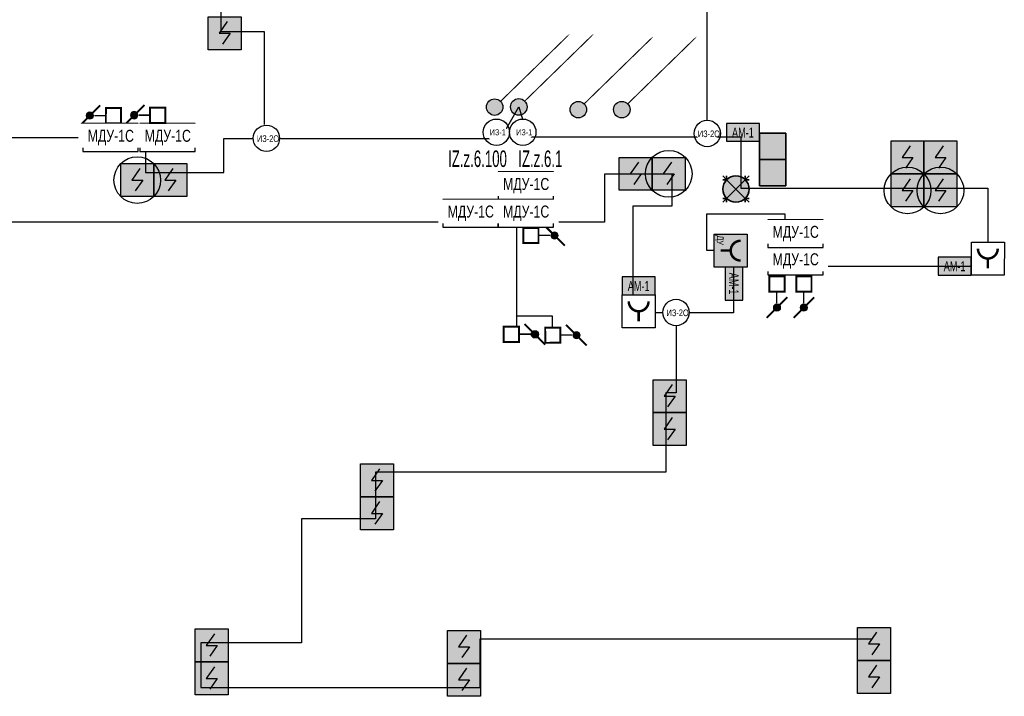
# Model space of a CAD drawing. Header units: millimetres. Extents: x -816133 to 919604, y 87941 to 147341.
# Tile 45 of 201: x -97667 to -82737, y 122430 to 132692. Entities that reach past the tile are written whole.
import ezdxf
from ezdxf.enums import TextEntityAlignment as Align

# ---------------------------------------------------------------- set-up
doc = ezdxf.new("R2010")
doc.units = ezdxf.units.MM
doc.set_wipeout_variables(frame=1)
for name, color, linetype, lineweight in [('_АПС_Оборудование', 1, 'Continuous', 30), ('RC-Извещатели_пожарные', 1, 'Continuous', 30), ('Воздуховоды', 7, 'Continuous', 18), ('ОС', 5, 'Continuous', 25), ('СОУЭ', 1, 'Continuous', 30), ('СС-011-ПОЖ-СИГНАЛИЗАЦИЯ', 1, 'Continuous', 30), ('УГО АПС и АПЗ$0$_АПС_Оборудование', 1, 'Continuous', 30), ('УГО АПС и АПЗ$0$СС-011-ПОЖ-СИГНАЛИЗАЦИЯ', 1, 'Continuous', 30)]:
    doc.layers.add(name, color=color, linetype=linetype, lineweight=lineweight)
for name, color, linetype in [('EI_HATCH_GALV', 7, 'Continuous'), ('АПС', 5, 'Continuous'), ('ССПС', 5, 'Continuous')]:
    doc.layers.add(name, color=color, linetype=linetype)
doc.layers.add('УГО АПС и АПЗ$0$СС_СОУЭ', color=7, linetype='Continuous', lineweight=35, true_color=0x004961)
doc.styles.add('1111', font='ARIALN.TTF')
doc.styles.add('Arial Narrow', font='ARIALN.TTF', dxfattribs={"width": 0.9, "height": 600})
doc.styles.add('Arial Narrow_Нум', font='ARIALN.TTF', dxfattribs={"width": 0.7, "height": 250})
doc.styles.add('CP.Text', font='arial.ttf')
doc.styles.add('ISOCPEUR', font='isocpeur.ttf', dxfattribs={"height": 300})
doc.styles.get("Standard").update_dxf_attribs({"font": 'isocpeur.ttf', "width": 0.9})

# ---------------------------------------------------------------- blocks, each defined once
blk = doc.blocks.new('*U1156')
at = {"ltscale": 100}
h = blk.add_hatch(color=256, dxfattribs=at)
h.dxf.hatch_style = 1
h.paths.add_polyline_path([(-34.8, 0, 1), (34.8, 0, 1)])
at = {"lineweight": 30}
blk.add_lwpolyline([(312.8, 312.8, 0, 45, 0), (185.6, 185.6, 4.5, 4.5, 0), (24.6, 24.6, 4.5, 4.5, 0)], format="xyseb", dxfattribs=at)
blk.add_circle((0, 0), 34.8, dxfattribs=at)
blk = doc.blocks.new('RC-UGO-IRA-01')
blk.add_wipeout([(2.5, 2.5), (2.5, -2.5), (-2.5, -2.5), (-2.5, 2.5)]).dxf.layer = 'RC-Извещатели_пожарные'
blk.add_wipeout([(-2.5, -2.5), (-2.5, 2.5), (2.5, 2.5), (2.5, -2.5)]).dxf.layer = 'RC-Извещатели_пожарные'
at = {"layer": 'RC-Извещатели_пожарные', "ltscale": 30}
blk.add_lwpolyline([(2.5, 2.5), (2.5, -2.5), (-2.5, -2.5), (-2.5, 2.5)], close=True, dxfattribs=at)
at = {"layer": 'RC-Извещатели_пожарные', "ltscale": 30, "const_width": 0.375}
blk.add_lwpolyline([(-1.5, 1.5, 1), (1.5, 1.5, 1)], format="xyb", dxfattribs=at)
blk.add_lwpolyline([(0, 0), (0, -1.5)], dxfattribs=at)
at = {"layer": 'RC-Извещатели_пожарные'}
blk.add_attdef('PSTN', text='', height=1.5, dxfattribs=at).set_placement((2.5, 2.5), align=Align.BOTTOM_CENTER)
blk = doc.blocks.new('УГО АПС и АПЗ$0$точка сбора')
h = blk.add_hatch(color=2)
h.dxf.hatch_style = 1
h.paths.add_polyline_path([(88.4, -88.4), (0, 0), (-88.4, -88.4, 0.414214)])
h.paths.add_polyline_path([(88.4, 88.4, 0.414214), (-88.4, 88.4), (0, 0)])
h = blk.add_hatch(color=255)
h.dxf.hatch_style = 1
h.paths.add_polyline_path([(0, 0), (-88.4, 88.4, 0.198912), (-125, 0, 0.198912), (-88.4, -88.4)])
h.paths.add_polyline_path([(125, 0, 0.198912), (88.4, 88.4), (0, 0), (88.4, -88.4, 0.198912)])
at = {"layer": 'УГО АПС и АПЗ$0$СС_СОУЭ', "color": 1}
for p, q in [((-88.4, 88.4), (-125, 125)), ((-88.4, 88.4), (-88.4, 125)), ((88.4, 88.4), (125, 125)), ((88.4, 88.4), (88.4, 125)), ((-88.4, 88.4), (-125, 88.4)), ((88.4, 88.4), (125, 88.4)), ((-88.4, -88.4), (-125, -125)), ((-88.4, -88.4), (-125, -88.4)), ((-88.4, -88.4), (-88.4, -125)), ((88.4, -88.4), (125, -125)), ((88.4, -88.4), (88.4, -125)), ((88.4, -88.4), (125, -88.4))]:
    blk.add_line(p, q, dxfattribs=at)
for points in [[(-88.4, 88.4), (88.4, -88.4)], [(-88.4, -88.4), (88.4, 88.4)]]:
    blk.add_lwpolyline(points, dxfattribs=at)
blk.add_circle((0, 0), 125, dxfattribs=at)
blk = doc.blocks.new('УГО АПС и АПЗ$0$A$C7da512b9')
at = {"true_color": 0xffffff}
h = blk.add_hatch(color=7, dxfattribs=at)
h.dxf.hatch_style = 1
h.paths.add_polyline_path([(0, 199.9872), (-399.9744, 199.9872), (-399.9744, -199.9872), (0, -199.9872)])
at = {"lineweight": 35, "true_color": 0x0a0aff}
for points in [[(0, 74.9952), (0, 199.9872), (-399.9744, 199.9872), (-399.9744, 74.9952)], [(-399.9744, -74.9952), (-399.9744, -199.9872), (0, -199.9872), (0, -74.9952)]]:
    blk.add_hatch(color=5, dxfattribs=at).paths.add_polyline_path(points)
at = {"color": 5, "lineweight": 35, "true_color": 0x0a0aff}
for p, q in [((-399.9744, 199.9872), (-399.9744, -199.9872)), ((0, 199.9872), (-399.9744, 199.9872)), ((0, -199.9872), (0, 199.9872)), ((-399.9744, -199.9872), (0, -199.9872))]:
    blk.add_line(p, q, dxfattribs=at)
blk = doc.blocks.new('_МДУ')
at = {"color": 1}
blk.add_wipeout([(-350, 175), (350, 175), (350, -175), (-350, -175)], dxfattribs=at)
at = {"layer": 'АПС', "color": 1, "lineweight": 30, "ltscale": 200}
blk.add_lwpolyline([(350, 175), (-350, 175), (-350, -175), (350, -175)], close=True, dxfattribs=at)
at = {"layer": 'АПС', "color": 0, "lineweight": 30, "ltscale": 200, "insert": (3, 0), "char_height": 151, "width": 668.29, "attachment_point": 5, "style": 'Arial Narrow', "bg_fill": 2}
blk.add_mtext('МДУ-1С', dxfattribs=at)
blk = doc.blocks.new('пд_выт')
at = {"layer": 'Воздуховоды', "true_color": 0xcd6928}
h = blk.add_hatch(color=32, dxfattribs=at)
h.dxf.hatch_style = 1
h.paths.add_polyline_path([(468770, -40558, 1), (468659, -40558, 1)])
at = {"layer": 'Воздуховоды', "color": 32, "lineweight": 30, "true_color": 0xcd6928}
blk.add_line((468645, -40558), (468472, -40558), dxfattribs=at)
at = {"layer": 'Воздуховоды', "color": 32, "true_color": 0xcd6928, "const_width": 29.5}
blk.add_lwpolyline([(468242, -40674), (468472, -40673), (468472, -40443), (468241, -40443)], close=True, dxfattribs=at)
for points in [[(468558, -40401), (468675, -40519)], [(468754, -40597), (468871, -40714)]]:
    blk.add_lwpolyline(points, dxfattribs=at)
at = {"layer": 'Воздуховоды', "color": 32, "true_color": 0xcd6928}
blk.add_circle((468715, -40558), 55.4, dxfattribs=at)
blk = doc.blocks.new('озк_выт')
at = {"layer": 'УГО АПС и АПЗ$0$_АПС_Оборудование', "ltscale": 200}
h = blk.add_hatch(color=5, dxfattribs=at)
h.dxf.hatch_style = 1
h.paths.add_polyline_path([(468756, -41333, 1), (468645, -41333, 1)])
at = {"color": 5, "const_width": 29.5}
blk.add_lwpolyline([(468544, -41177), (468661, -41294)], dxfattribs=at)
at = {"layer": 'УГО АПС и АПЗ$0$_АПС_Оборудование', "color": 5, "lineweight": 35, "ltscale": 200}
blk.add_line((468631, -41333), (468458, -41334), dxfattribs=at)
at = {"layer": 'УГО АПС и АПЗ$0$_АПС_Оборудование', "color": 5, "const_width": 29.5}
blk.add_lwpolyline([(468227, -41449), (468458, -41449), (468458, -41218), (468227, -41218)], close=True, dxfattribs=at)
blk.add_lwpolyline([(468740, -41373), (468857, -41490)], dxfattribs=at)
at = {"layer": 'УГО АПС и АПЗ$0$_АПС_Оборудование', "color": 5}
blk.add_circle((468700, -41333), 55.4, dxfattribs=at)
blk = doc.blocks.new('пд_пр')
at = {"layer": 'Воздуховоды', "true_color": 0x008800}
h = blk.add_hatch(color=96, dxfattribs=at)
h.dxf.hatch_style = 1
h.paths.add_polyline_path([(468765, -40912, 1), (468654, -40912, 1)])
at = {"layer": 'Воздуховоды', "color": 96, "lineweight": 30, "true_color": 0x008800}
blk.add_line((468640, -40912), (468467, -40912), dxfattribs=at)
at = {"layer": 'Воздуховоды', "color": 96, "true_color": 0x008800, "const_width": 29.5}
for points in [[(468553, -40755), (468671, -40873)], [(468749, -40951), (468867, -41069)]]:
    blk.add_lwpolyline(points, dxfattribs=at)
blk.add_lwpolyline([(468237, -41028), (468468, -41028), (468467, -40797), (468237, -40797)], close=True, dxfattribs=at)
at = {"layer": 'Воздуховоды', "color": 96, "true_color": 0x008800}
blk.add_circle((468710, -40912), 55.4, dxfattribs=at)
blk = doc.blocks.new('ИП 212-64 прот.R3')
at = {"layer": 'EI_HATCH_GALV', "lineweight": 30, "true_color": 0xffffff}
h = blk.add_hatch(color=7, dxfattribs=at)
h.dxf.hatch_style = 1
h.paths.add_polyline_path([(-2.5, 2.5), (2.5, 2.5), (2.5, -2.5), (-2.5, -2.5)])
at = {"color": 1, "linetype": 'ByBlock', "lineweight": -2}
for p, q in [((0.4, 1.77), (-0.83, 0)), ((-0.83, 0), (0.83, 0)), ((0.83, 0), (-0.31, -1.64))]:
    blk.add_line(p, q, dxfattribs=at)
at = {"color": 1, "linetype": 'ByBlock', "lineweight": -2, "ltscale": 0.1}
blk.add_lwpolyline([(-2.5, 2.5), (2.5, 2.5), (2.5, -2.5), (-2.5, -2.5)], close=True, dxfattribs=at)
blk = doc.blocks.new('*U1208')
at = {"layer": 'EI_HATCH_GALV', "lineweight": 30, "true_color": 0xffffff}
h = blk.add_hatch(color=7, dxfattribs=at)
h.dxf.hatch_style = 1
h.paths.add_polyline_path([(-2.5, 2.5), (2.5, 2.5), (2.5, -2.5), (-2.5, -2.5)])
at = {"color": 1, "linetype": 'ByBlock', "lineweight": -2}
for p, q in [((0.4, 1.77), (-0.83, 0)), ((-0.83, 0), (0.83, 0)), ((0.83, 0), (-0.31, -1.64))]:
    blk.add_line(p, q, dxfattribs=at)
at = {"color": 1, "linetype": 'ByBlock', "lineweight": -2, "ltscale": 0.1}
blk.add_lwpolyline([(-2.5, 2.5), (2.5, 2.5), (2.5, -2.5), (-2.5, -2.5)], close=True, dxfattribs=at)
at = {"layer": 'RC-Извещатели_пожарные'}
blk.add_circle((0, 0), 3.54, dxfattribs=at)
at = {"layer": 'RC-Извещатели_пожарные', "style": 'ISOCPEUR'}
blk.add_attdef('PSTN', text='', height=2.5, dxfattribs=at).set_placement((5.33, 2.66), align=Align.BOTTOM_CENTER)
blk = doc.blocks.new('УГО АПС и АПЗ$0$A$C0ED213A1')
blk.add_wipeout([(-200, 0), (0, -200), (200, 0), (0, 200)])
blk.add_circle((0, 0), 200)
at = {"layer": 'УГО АПС и АПЗ$0$СС-011-ПОЖ-СИГНАЛИЗАЦИЯ', "color": 1, "style": 'Arial Narrow', "width": 0.9}
blk.add_text('ИЗ-2О', height=100, dxfattribs=at).set_placement((-144, -55))
blk = doc.blocks.new('озк_пр')
at = {"layer": 'УГО АПС и АПЗ$0$_АПС_Оборудование', "ltscale": 200}
h = blk.add_hatch(color=1, dxfattribs=at)
h.dxf.hatch_style = 1
h.paths.add_polyline_path([(468761, -41723, 1), (468650, -41723, 1)])
at = {"color": 1, "const_width": 29.5}
blk.add_lwpolyline([(468549, -41567), (468666, -41684)], dxfattribs=at)
at = {"layer": 'УГО АПС и АПЗ$0$_АПС_Оборудование', "color": 1, "lineweight": 35, "ltscale": 200}
blk.add_line((468636, -41723), (468463, -41723), dxfattribs=at)
at = {"layer": 'УГО АПС и АПЗ$0$_АПС_Оборудование', "color": 1, "const_width": 29.5}
blk.add_lwpolyline([(468233, -41839), (468463, -41839), (468463, -41608), (468232, -41608)], close=True, dxfattribs=at)
blk.add_lwpolyline([(468745, -41762), (468862, -41880)], dxfattribs=at)
at = {"layer": 'УГО АПС и АПЗ$0$_АПС_Оборудование', "color": 1}
blk.add_circle((468706, -41723), 55.4, dxfattribs=at)
blk = doc.blocks.new('АМ-1')
at = {"lineweight": 40, "ltscale": 2, "true_color": 0xffffff}
h = blk.add_hatch(color=7, dxfattribs=at)
h.dxf.hatch_style = 1
h.paths.add_polyline_path([(2, 136), (506, 136), (506, 408), (2, 408)])
at = {"layer": 'ОС', "color": 1, "lineweight": 30}
blk.add_lwpolyline([(506, 408), (2, 408), (2, 136), (506, 136)], close=True, dxfattribs=at)
at = {"layer": 'ССПС', "color": 1, "lineweight": -2, "ltscale": 1000, "style": '1111', "width": 0.8}
blk.add_text('АМ-1', height=151, dxfattribs=at).set_placement((87, 194))
blk = doc.blocks.new('УДП')
at = {"color": 30}
blk.add_wipeout([(324223, -148669), (324222, -149169), (323722, -149169), (323723, -148669)], dxfattribs=at).dxf.layer = 'RC-Извещатели_пожарные'
blk.add_wipeout([(323722, -149169), (323723, -148669), (324223, -148669), (324222, -149169)], dxfattribs=at).dxf.layer = 'RC-Извещатели_пожарные'
at = {"layer": 'EI_HATCH_GALV', "lineweight": 30, "true_color": 0xffffff}
h = blk.add_hatch(color=7, dxfattribs=at)
h.dxf.hatch_style = 1
h.paths.add_polyline_path([(324223, -148669), (324222, -149169), (323722, -149169), (323723, -148669)])
at = {"layer": 'RC-Извещатели_пожарные', "color": 30, "ltscale": 30}
blk.add_lwpolyline([(324223, -148669), (324222, -149169), (323722, -149169), (323723, -148669)], close=True, dxfattribs=at)
at = {"layer": 'RC-Извещатели_пожарные', "color": 30, "ltscale": 30, "const_width": 37.5}
blk.add_lwpolyline([(323823, -148769, 1), (324123, -148769, 1)], format="xyb", dxfattribs=at)
blk.add_lwpolyline([(323972, -148919), (323972, -149069)], dxfattribs=at)
at = {"color": 30, "lineweight": 30, "style": 'Arial Narrow', "width": 0.9}
blk.add_text('ДУ', height=100, dxfattribs=at).set_placement((323814, -149078), align=Align.MIDDLE_CENTER)
blk = doc.blocks.new('авфывыа')
at = {"lineweight": 40, "ltscale": 2, "true_color": 0xffffff}
h = blk.add_hatch(color=7, dxfattribs=at)
h.dxf.hatch_style = 1
h.paths.add_polyline_path([(287340, 199930), (287843, 199930), (287843, 200202), (287340, 200202)])
at = {"layer": 'ОС', "color": 1, "lineweight": 30}
blk.add_lwpolyline([(287843, 200202), (287340, 200202), (287340, 199930), (287843, 199930)], close=True, dxfattribs=at)
at = {"layer": 'ССПС', "color": 1, "lineweight": -2, "ltscale": 1000, "style": '1111', "width": 0.8}
blk.add_text('АМ-1', height=151, dxfattribs=at).set_placement((287425, 199988))
blk = doc.blocks.new('ИЗ-1')
blk.add_wipeout([(469979, -66893), (470179, -67093), (470379, -66893), (470179, -66693)])
blk.add_circle((470179, -66893), 200)
at = {"layer": 'УГО АПС и АПЗ$0$СС-011-ПОЖ-СИГНАЛИЗАЦИЯ', "color": 1, "style": 'CP.Text', "width": 0.8}
blk.add_text('ИЗ-1', height=90, dxfattribs=at).set_placement((470079, -66939))

msp = doc.modelspace()

# ---------------------------------------------------------------- linework, layer by layer
at = {"layer": 'СС-011-ПОЖ-СИГНАЛИЗАЦИЯ', "ltscale": 100}
for points in [[(-87243, 131104), (-87243, 133123), (-87825, 133123), (-87825, 134614), (-89367, 134614), (-89367, 137302), (-85083, 137302), (-85083, 134336), (-83989, 134336)], [(-93953, 131100), (-93953, 132509), (-94612, 132509), (-94612, 133900), (-96846, 133900), (-96846, 134595), (-94191, 134595), (-94191, 136114), (-92854, 136114)], [(-87711, 128051), (-87711, 127032), (-87872, 127032), (-87872, 125828), (-92274, 125828), (-92274, 125122), (-93392, 125122), (-93392, 123241), (-94921, 123241), (-94921, 122565), (-90685, 122565), (-90685, 123300), (-84743, 123300)]]:
    msp.add_lwpolyline(points, dxfattribs=at)
at = {"layer": 'СС-011-ПОЖ-СИГНАЛИЗАЦИЯ'}
for points in [[(-90099, 131369), (-89963, 130913), (-86734, 130913), (-86734, 130138), (-82989, 130138), (-82989, 129703), (-82989, 129703), (-82989, 128951), (-85617, 128951), (-85617, 129327), (-85766, 129327), (-85766, 129031), (-86058, 129031), (-86058, 129742), (-87252, 129742), (-87252, 129194), (-86845, 129194), (-86845, 128244), (-88366, 128244), (-88366, 129870), (-87773, 129870), (-87773, 130347), (-88800, 130347), (-88800, 129620), (-101289, 129620)], [(-101012, 130904), (-95759, 130904), (-95759, 130376), (-94574, 130376), (-94574, 130890), (-90372, 130890), (-90099, 131369)]]:
    msp.add_lwpolyline(points, dxfattribs=at)
at = {"layer": 'СС-011-ПОЖ-СИГНАЛИЗАЦИЯ', "color": 30}
msp.add_lwpolyline([(-90133, 128199), (-90133, 128034)], dxfattribs=at)

# ---------------------------------------------------------------- block references
at = {"xscale": 3.600000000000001, "yscale": 3.600000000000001, "zscale": 3.600000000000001, "rotation": 359.2880171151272}
for p in [(-90099, 131369), (-90465, 131366), (-89197, 131328), (-88537, 131328)]:
    msp.add_blockref('*U1156', p, dxfattribs=at)
at = {"rotation": 270}
msp.add_blockref('АМ-1', (-87108, 128942), dxfattribs=at)
at = {"layer": 'RC-Извещатели_пожарные', "xscale": 100, "yscale": 100, "zscale": 100}
for p in [(-95884, 130259), (-84205, 130102), (-83705, 130102)]:
    msp.add_blockref('*U1208', p, dxfattribs=at)
at = {"layer": 'СОУЭ', "color": 6, "xscale": 100, "yscale": 100, "zscale": 100}
for p in [(-94559, 132486), (-84205, 130602), (-83705, 130602), (-95384, 130259), (-88325, 130354), (-87811, 126982), (-87811, 126482), (-92250, 125705), (-92250, 125205), (-84714, 123224), (-94754, 123202), (-90931, 123180), (-94754, 122702), (-90931, 122680), (-84714, 122724)]:
    msp.add_blockref('ИП 212-64 прот.R3', p, dxfattribs=at)
at = {"layer": 'СС-011-ПОЖ-СИГНАЛИЗАЦИЯ', "lineweight": 30, "xscale": -1}
msp.add_blockref('пд_пр', (372107, 172149), dxfattribs=at)
at = {"layer": 'СС-011-ПОЖ-СИГНАЛИЗАЦИЯ', "lineweight": 30}
for name, p in [('пд_выт', (-558272, 169977)), ('озк_пр', (-558560, 169643)), ('пд_выт', (-557940, 168465))]:
    msp.add_blockref(name, p, dxfattribs=at)
at = {"layer": 'УГО АПС и АПЗ$0$_АПС_Оборудование', "rotation": 270}
for p in [(-86248, 130572), (-86248, 130173)]:
    msp.add_blockref('УГО АПС и АПЗ$0$A$C7da512b9', p, dxfattribs=at)
at = {"layer": 'УГО АПС и АПЗ$0$_АПС_Оборудование', "xscale": 1.6, "yscale": 1.6, "zscale": 1.6, "rotation": 270}
msp.add_blockref('УГО АПС и АПЗ$0$точка сбора', (-86806, 130123, 0), dxfattribs=at)

# ---------------------------------------------------------------- next in the draw order: block references
at = {"layer": '_АПС_Оборудование', "color": 0, "lineweight": 30, "xscale": 1.2, "yscale": 1.2, "zscale": 1.2}
for p in [(-95425, 130905), (-89991, 130174), (-85904, 129032)]:
    msp.add_blockref('_МДУ', p, dxfattribs=at)
at = {"layer": 'RC-Извещатели_пожарные', "lineweight": 30}
msp.add_blockref('ИЗ-1', (-560618, 197878), dxfattribs=at)
at = {"layer": 'RC-Извещатели_пожарные', "xscale": 99.99999999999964, "yscale": 99.99999999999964, "zscale": 99.99999999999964, "rotation": 359.9525678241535}
for p in [(-82987, 129069), (-88282, 128269)]:
    msp.add_blockref('RC-UGO-IRA-01', p, dxfattribs=at)
at = {"layer": 'СС-011-ПОЖ-СИГНАЛИЗАЦИЯ', "lineweight": 30, "rotation": 270}
msp.add_blockref('УДП', (62033, 453162), dxfattribs=at)
at = {"layer": 'УГО АПС и АПЗ$0$_АПС_Оборудование'}
for p in [(-93926, 130893), (-87241, 130966), (-87715, 128251)]:
    msp.add_blockref('УГО АПС и АПЗ$0$A$C0ED213A1', p, dxfattribs=at)

# ---------------------------------------------------------------- next in the draw order: block references
at = {"color": 6}
for p in [(-374291, -69083), (-371081, -71111), (-375872, -71411)]:
    msp.add_blockref('авфывыа', p, dxfattribs=at)
at = {"layer": '_АПС_Оборудование', "color": 0, "lineweight": 30, "xscale": 1.2, "yscale": 1.2, "zscale": 1.2}
for p in [(-89991, 129756), (-85904, 129448)]:
    msp.add_blockref('_МДУ', p, dxfattribs=at)
at = {"layer": 'RC-Извещатели_пожарные', "lineweight": 30}
msp.add_blockref('ИЗ-1', (-560218, 197878), dxfattribs=at)
at = {"layer": 'RC-Извещатели_пожарные', "xscale": 100, "yscale": 100, "zscale": 100}
msp.add_blockref('*U1208', (-87825, 130354), dxfattribs=at)
at = {"layer": 'СС-011-ПОЖ-СИГНАЛИЗАЦИЯ', "lineweight": 30, "xscale": -1}
msp.add_blockref('озк_выт', (372769, 172576), dxfattribs=at)
at = {"layer": 'СС-011-ПОЖ-СИГНАЛИЗАЦИЯ', "lineweight": 30, "rotation": 270}
for p in [(-45626, 597040), (-45218, 597040)]:
    msp.add_blockref('пд_выт', p, dxfattribs=at)

# ---------------------------------------------------------------- next in the draw order: linework, layer by layer
at = {"layer": 'СС-011-ПОЖ-СИГНАЛИЗАЦИЯ', "color": 30}
msp.add_lwpolyline([(-90133, 129546), (-90133, 128199), (-89592, 128199), (-89592, 128023)], dxfattribs=at)

# ---------------------------------------------------------------- next in the draw order: block references
at = {"layer": '_АПС_Оборудование', "color": 0, "lineweight": 30, "xscale": 1.2, "yscale": 1.2, "zscale": 1.2}
for p in [(-96289, 130905), (-90831, 129756)]:
    msp.add_blockref('_МДУ', p, dxfattribs=at)

# ---------------------------------------------------------------- next in the draw order: texts
at = {"lineweight": 30, "style": 'Arial Narrow_Нум', "width": 0.7}
for s, p in [('IZ.z.6.100', (-91171, 130458)), ('IZ.z.6.1', (-90107, 130458))]:
    msp.add_text(s, height=250, dxfattribs=at).set_placement(p)

doc.saveas('drawing.dxf')
